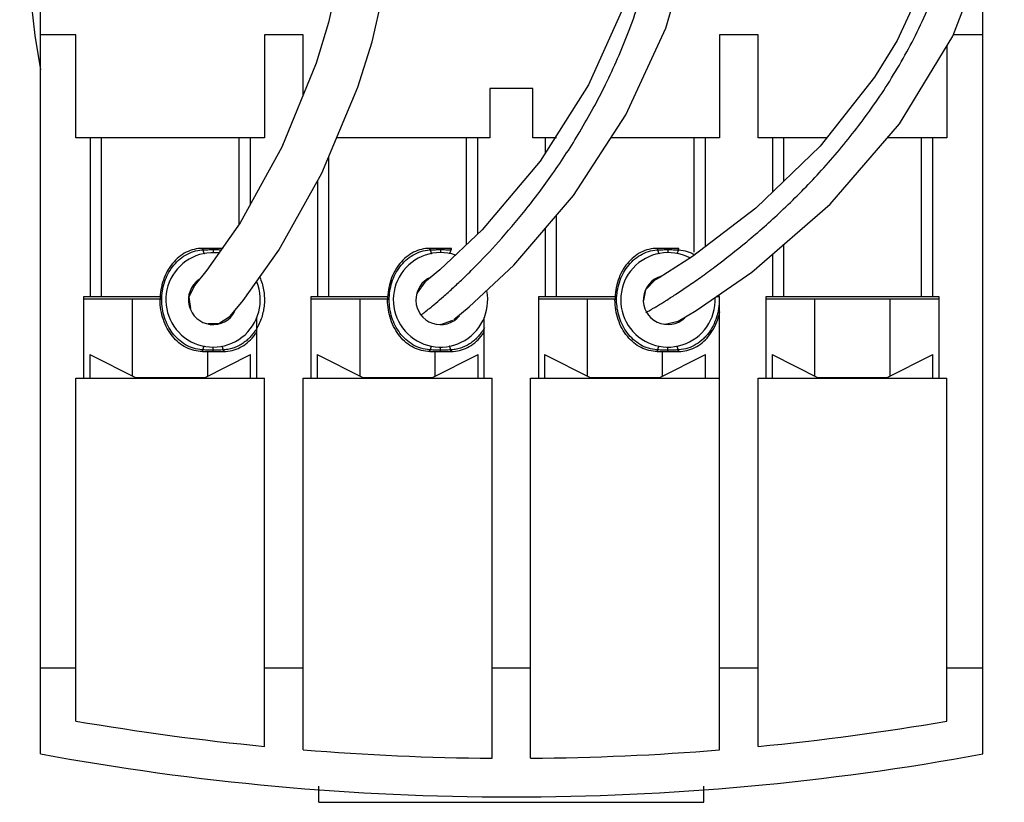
# Model space of a CAD drawing. Header units: millimetres. Extents: x 27 to 73, y 11 to 132.
# Tile 1 of 4: x 28 to 73, y 11 to 47. Entities that reach past the tile are written whole.
import ezdxf

# ---------------------------------------------------------------- set-up
doc = ezdxf.new("R2010")
doc.units = ezdxf.units.MM
doc.header["$LTSCALE"] = 9.274204
for name, color, linetype in [('00_COMPONENTS_1', 7, 'CONTINUOUS'), ('00_COMPONENTS_13', 7, 'CONTINUOUS'), ('00_COMPONENTS_2', 7, 'CONTINUOUS'), ('00_COMPONENTS_2_1', 7, 'CONTINUOUS'), ('00_COMPONENTS_3', 7, 'CONTINUOUS'), ('00_COMPONENTS_46', 7, 'CONTINUOUS')]:
    doc.layers.add(name, color=color, linetype=linetype)

msp = doc.modelspace()

# ---------------------------------------------------------------- linework, layer by layer
at = {"layer": '00_COMPONENTS_1', "color": 7, "linetype": 'CONTINUOUS'}
for p, q in [((57.309, 34.966), (57.112, 34.852)), ((57.539, 32.821), (57.603, 32.799)), ((57.603, 32.799), (58.205, 32.943)), ((58.304, 32.999), (58.339, 33.019)), ((58.339, 33.019), (58.346, 33.027))]:
    msp.add_line(p, q, dxfattribs=at)
for points in [[(71.193, 65.015), (71.124, 62.61), (71.253, 57.641), (70.999, 53.313), (70.05, 49.585), (68.416, 46.019), (67.357, 44.31), (64.817, 41.095), (61.816, 38.201), (58.869, 35.954), (57.309, 34.966)], [(58.205, 32.943), (59.042, 33.442), (61.633, 35.232), (65.281, 38.4), (68.515, 42.135), (71.007, 46.213), (72.622, 50.43), (73.403, 55.09), (73.377, 60.322)], [(57.112, 34.852), (56.685, 34.409), (56.58, 33.915)]]:
    msp.add_lwpolyline(points, dxfattribs=at)
msp.add_open_spline([(56.706, 33.352), (56.713, 33.356), (56.735, 33.368), (56.781, 33.394), (56.855, 33.436), (56.956, 33.495), (57.085, 33.571), (57.307, 33.704), (57.642, 33.91), (58.107, 34.208), (58.651, 34.57), (59.263, 34.997), (60.198, 35.68), (61.474, 36.687), (63.075, 38.1), (64.733, 39.764), (66.376, 41.678), (67.932, 43.844), (69.327, 46.265), (70.28, 48.475), (70.89, 50.361), (71.264, 51.854), (71.539, 53.407), (71.677, 54.739), (71.73, 55.829), (71.754, 56.939), (71.735, 58.336), (71.676, 60.009), (71.62, 61.669), (71.602, 63.295), (71.639, 64.367), (71.677, 64.892)], degree=3, knots=[0, 0, 0, 0, 0.000628, 0.002018, 0.004294, 0.007454, 0.011464, 0.016291, 0.028273, 0.043172, 0.060766, 0.080843, 0.103198, 0.153977, 0.211672, 0.275002, 0.342889, 0.414516, 0.489395, 0.567412, 0.607695, 0.648907, 0.691154, 0.734557, 0.756668, 0.778969, 0.823941, 0.869051, 0.913783, 0.957595, 1, 1, 1, 1], dxfattribs=at)
at = {"layer": '00_COMPONENTS_13', "color": 7, "linetype": 'CONTINUOUS'}
for p, q in [((28.475, 12.79), (28.475, 52.786)), ((72.4, 12.786), (72.4, 49.85)), ((30.125, 46.286), (28.475, 46.286)), ((30.125, 41.486), (30.125, 46.286)), ((40.725, 46.286), (38.925, 46.286)), ((38.925, 46.286), (38.925, 41.486)), ((40.725, 43.483), (40.725, 46.286)), ((61.925, 46.286), (60.125, 46.286)), ((60.125, 46.286), (60.125, 41.486)), ((61.925, 41.486), (61.925, 46.286)), ((72.4, 46.286), (71.035, 46.286)), ((70.725, 45.751), (70.725, 41.486)), ((51.425, 43.786), (49.425, 43.786)), ((49.425, 43.786), (49.425, 41.486)), ((51.425, 41.486), (51.425, 43.786)), ((38.925, 41.486), (30.125, 41.486)), ((30.795, 41.486), (30.795, 34.086)), ((31.324, 34.086), (31.324, 41.486)), ((37.726, 41.486), (37.726, 37.439)), ((38.255, 41.486), (38.255, 38.373)), ((49.425, 41.486), (42.282, 41.486)), ((48.326, 41.486), (48.326, 36.495)), ((48.855, 41.486), (48.855, 36.995)), ((52.524, 41.486), (51.425, 41.486)), ((51.995, 41.486), (51.995, 40.761)), ((60.125, 41.486), (55.065, 41.486)), ((58.926, 41.486), (58.926, 36.164)), ((59.455, 41.486), (59.455, 36.4)), ((65.126, 41.486), (61.925, 41.486)), ((62.595, 41.486), (62.595, 38.952)), ((63.124, 39.462), (63.124, 41.486)), ((70.725, 41.486), (67.952, 41.486)), ((69.526, 41.486), (69.526, 34.086)), ((70.055, 41.486), (70.055, 34.086)), ((41.924, 34.086), (41.924, 40.632)), ((41.395, 39.486), (41.395, 34.086)), ((52.524, 34.086), (52.524, 37.873)), ((51.995, 37.254), (51.995, 34.086)), ((63.124, 34.086), (63.124, 36.527)), ((62.595, 36.067), (62.595, 34.086)), ((30.5, 34.086), (34.056, 34.086)), ((30.5, 30.286), (30.5, 34.086)), ((30.5, 33.986), (34.056, 33.986)), ((32.775, 30.384), (32.775, 33.986)), ((41.1, 34.086), (44.656, 34.086)), ((41.1, 30.286), (41.1, 34.086)), ((41.1, 33.986), (44.656, 33.986)), ((43.375, 30.384), (43.375, 33.986)), ((51.7, 34.086), (55.256, 34.086)), ((51.7, 30.286), (51.7, 34.086)), ((51.7, 33.986), (55.256, 33.986)), ((53.975, 30.384), (53.975, 33.986)), ((59.974, 34.086), (60.125, 34.086)), ((60.124, 12.975), (60.125, 34.086)), ((62.3, 34.086), (70.35, 34.086)), ((62.3, 30.286), (62.3, 34.086)), ((62.3, 33.986), (70.35, 33.986)), ((64.575, 30.384), (64.575, 33.986)), ((68.075, 30.384), (68.075, 33.986)), ((70.35, 34.086), (70.35, 30.286)), ((38.55, 33.123), (38.55, 30.286)), ((49.15, 33.123), (49.15, 30.286)), ((30.775, 31.386), (32.932, 30.306)), ((30.775, 31.386), (30.775, 30.286)), ((36.118, 30.306), (38.275, 31.386)), ((36.275, 30.384), (36.275, 31.536)), ((38.275, 30.286), (38.275, 31.386)), ((41.375, 31.386), (43.532, 30.306)), ((41.375, 31.386), (41.375, 30.286)), ((46.718, 30.306), (48.875, 31.386)), ((46.875, 30.384), (46.875, 31.536)), ((48.875, 30.286), (48.875, 31.386)), ((51.975, 31.386), (54.132, 30.306)), ((51.975, 31.386), (51.975, 30.286)), ((57.318, 30.306), (59.475, 31.386)), ((57.475, 30.384), (57.475, 31.536)), ((59.475, 30.286), (59.475, 31.386)), ((62.575, 31.386), (64.732, 30.306)), ((62.575, 31.386), (62.575, 30.286)), ((67.918, 30.306), (70.075, 31.386)), ((70.075, 30.286), (70.075, 31.386)), ((36.118, 30.306), (32.932, 30.306)), ((46.718, 30.306), (43.532, 30.306)), ((57.318, 30.306), (54.132, 30.306)), ((67.918, 30.306), (64.732, 30.306)), ((30.125, 30.286), (38.925, 30.286)), ((30.125, 14.322), (30.125, 30.286)), ((38.925, 13.14), (38.925, 30.286)), ((40.726, 30.286), (49.526, 30.286)), ((40.726, 12.979), (40.726, 30.286)), ((49.526, 12.587), (49.526, 30.286)), ((51.324, 30.286), (60.125, 30.286)), ((51.324, 12.587), (51.324, 30.286)), ((61.925, 30.286), (70.725, 30.286)), ((61.925, 13.135), (61.925, 30.286)), ((70.725, 14.314), (70.725, 30.286)), ((30.125, 16.786), (28.475, 16.786)), ((40.726, 16.786), (38.925, 16.786)), ((51.324, 16.786), (49.526, 16.786)), ((61.925, 16.786), (60.124, 16.786)), ((72.4, 16.786), (70.725, 16.786)), ((41.45, 10.536), (41.45, 11.286)), ((59.4, 10.536), (59.4, 11.286)), ((41.45, 10.536), (59.4, 10.536))]:
    msp.add_line(p, q, dxfattribs=at)
for centre, radius, start, end in [((50.449, 132.233), 119.65, 260.22022, 264.473), ((50.449, 132.233), 119.65, 275.5038, 279.7564), ((50.449, 132.233), 119.65, 265.33892, 269.55804), ((50.449, 132.233), 119.65, 270.41884, 274.63811), ((50.45, 132.236), 121.45, 259.57556, 280.41245)]:
    msp.add_arc(centre, radius, start, end, dxfattribs=at)
at = {"layer": '00_COMPONENTS_2', "color": 7, "linetype": 'CONTINUOUS'}
for p, q in [((47.096, 35.332), (46.395, 34.762)), ((46.422, 34.782), (46.395, 34.762)), ((47.128, 32.798), (47.139, 32.796)), ((47.139, 32.796), (47.7, 32.991))]:
    msp.add_line(p, q, dxfattribs=at)
for points in [[(57.192, 64.572), (57.187, 60.054), (57.203, 55.211), (56.685, 51.189), (55.621, 47.502), (54.015, 43.951), (51.767, 40.401), (49.065, 37.194), (47.096, 35.332)], [(47.747, 33.026), (48.462, 33.605), (50.546, 35.56), (53.321, 38.804), (55.758, 42.553), (57.628, 46.589), (58.827, 50.689), (59.407, 55.245), (59.377, 60.402)], [(46.395, 34.762), (46.038, 34.272), (46.036, 34.238)]]:
    msp.add_lwpolyline(points, dxfattribs=at)
msp.add_open_spline([(46.206, 33.219), (46.211, 33.223), (46.228, 33.236), (46.264, 33.264), (46.321, 33.308), (46.44, 33.402), (46.637, 33.561), (46.928, 33.804), (47.287, 34.115), (47.707, 34.491), (48.179, 34.934), (48.903, 35.644), (49.892, 36.688), (51.128, 38.143), (52.409, 39.849), (53.676, 41.803), (54.874, 44.005), (55.754, 46.015), (56.37, 47.743), (56.785, 49.119), (57.137, 50.555), (57.42, 52.05), (57.591, 53.334), (57.685, 54.388), (57.734, 55.195), (57.762, 56.011), (57.775, 57.107), (57.758, 58.48), (57.71, 60.12), (57.667, 61.74), (57.654, 63.323), (57.684, 64.363), (57.713, 64.873)], degree=3, knots=[0, 0, 0, 0, 0.000577, 0.001832, 0.003877, 0.006716, 0.014668, 0.025493, 0.039013, 0.055059, 0.07347, 0.09409, 0.141379, 0.195856, 0.256589, 0.322813, 0.393971, 0.469748, 0.509348, 0.550095, 0.592025, 0.635164, 0.679559, 0.702249, 0.725228, 0.748427, 0.771745, 0.818564, 0.865288, 0.911439, 0.956504, 1, 1, 1, 1], dxfattribs=at)
at = {"layer": '00_COMPONENTS_2_1', "color": 7, "linetype": 'CONTINUOUS'}
for p, q in [((36.999, 36.336), (36.025, 36.336)), ((36.525, 36.329), (36.525, 36.336)), ((36.525, 36.336), (36.525, 36.136)), ((47.625, 36.336), (46.625, 36.336)), ((47.125, 36.329), (47.125, 36.336)), ((47.125, 36.336), (47.125, 36.136)), ((58.225, 36.336), (57.225, 36.336)), ((57.725, 36.329), (57.725, 36.336)), ((57.725, 36.336), (57.725, 36.136)), ((36.525, 31.536), (36.525, 31.736)), ((47.125, 31.536), (47.125, 31.736)), ((57.725, 31.536), (57.725, 31.736)), ((36.025, 31.536), (37.025, 31.536)), ((36.525, 31.542), (36.525, 31.536)), ((46.625, 31.536), (47.625, 31.536)), ((47.125, 31.542), (47.125, 31.536)), ((57.225, 31.536), (58.225, 31.536)), ((57.725, 31.542), (57.725, 31.536))]:
    msp.add_line(p, q, dxfattribs=at)
for centre, radius, start, end in [((36.481, 29.515), 6.764, 93.7033, 93.9476), ((47.081, 29.515), 6.764, 93.7033, 93.9476), ((47.17, 29.538), 6.741, 86.0487, 86.2934), ((57.681, 29.515), 6.764, 93.7033, 93.9476), ((57.77, 29.538), 6.741, 86.0487, 86.2934), ((36.525, 33.936), 2.2, 83.188, 22.582), ((47.125, 33.936), 2.2, 71.48, 11.0432), ((57.725, 33.936), 2.2, 62.5153, 2.7492), ((36.525, 33.936), 1.15, 124.5176, 332.5438), ((47.125, 33.936), 1.15, 112.6766, 319.7282), ((57.725, 33.936), 1.15, 105.446, 313.4744), ((57.421, 33.936), 2.696, 3.1911, 5.0668), ((36.48, 38.333), 6.741, 266.0487, 266.2934), ((36.569, 38.356), 6.764, 273.7033, 273.9476), ((47.08, 38.333), 6.741, 266.0487, 266.2934), ((47.169, 38.356), 6.764, 273.7033, 273.9476), ((57.68, 38.333), 6.741, 266.0487, 266.2934), ((57.769, 38.356), 6.764, 273.7033, 273.9476)]:
    msp.add_arc(centre, radius, start, end, dxfattribs=at)
for points in [[(36.025, 36.336), (35.896, 36.336), (35.638, 36.305), (35.267, 36.167), (34.924, 35.944), (34.624, 35.644), (34.377, 35.278), (34.194, 34.86), (34.081, 34.407), (34.056, 34.093), (34.056, 33.936)], [(46.625, 36.336), (46.496, 36.336), (46.238, 36.305), (45.867, 36.167), (45.524, 35.944), (45.224, 35.644), (44.977, 35.278), (44.794, 34.86), (44.681, 34.407), (44.656, 34.093), (44.656, 33.936)], [(57.225, 36.336), (57.096, 36.336), (56.838, 36.305), (56.467, 36.167), (56.124, 35.944), (55.824, 35.644), (55.577, 35.278), (55.394, 34.86), (55.281, 34.407), (55.256, 34.093), (55.256, 33.936)]]:
    msp.add_open_spline(points, degree=3, dxfattribs=at)
for points, knots in [([(36.015, 31.608), (35.879, 31.617), (35.608, 31.669), (35.232, 31.836), (34.901, 32.081), (34.624, 32.386), (34.406, 32.736), (34.249, 33.119), (34.154, 33.522), (34.122, 33.936), (34.154, 34.349), (34.249, 34.753), (34.406, 35.135), (34.624, 35.486), (34.901, 35.791), (35.232, 36.035), (35.608, 36.203), (35.879, 36.254), (36.015, 36.263)], [0, 0, 0, 0, 0.062393, 0.124453, 0.186559, 0.248885, 0.311449, 0.3742, 0.437062, 0.5, 0.562938, 0.6258, 0.688551, 0.751115, 0.813441, 0.875547, 0.937607, 1, 1, 1, 1]), ([(36.025, 36.336), (36.024, 36.336), (36.024, 36.334), (36.023, 36.333), (36.022, 36.329), (36.021, 36.324), (36.019, 36.316), (36.018, 36.305), (36.017, 36.287), (36.016, 36.273), (36.015, 36.263)], [0, 0, 0, 0, 0.025311, 0.0482, 0.078711, 0.163027, 0.278409, 0.423821, 0.595529, 1, 1, 1, 1]), ([(36.051, 36.336), (36.051, 36.336), (36.051, 36.335), (36.05, 36.334), (36.049, 36.33), (36.048, 36.324), (36.047, 36.316), (36.046, 36.306), (36.045, 36.294), (36.045, 36.28), (36.044, 36.27), (36.044, 36.265)], [0, 0, 0, 0, 0.008405, 0.022766, 0.073956, 0.156298, 0.269396, 0.412089, 0.583015, 0.779925, 1, 1, 1, 1]), ([(36.044, 36.265), (36.084, 36.267), (36.164, 36.271), (36.284, 36.275), (36.405, 36.278), (36.485, 36.278), (36.525, 36.278)], [0, 0, 0, 0, 0.25, 0.500002, 0.75, 1, 1, 1, 1]), ([(36.044, 36.265), (36.047, 36.252), (36.055, 36.228), (36.066, 36.194), (36.076, 36.164), (36.086, 36.14), (36.094, 36.123), (36.1, 36.113), (36.104, 36.107), (36.108, 36.102), (36.111, 36.099), (36.114, 36.098), (36.117, 36.097), (36.118, 36.098)], [0, 0, 0, 0, 0.212838, 0.405662, 0.574369, 0.715957, 0.82823, 0.873249, 0.91094, 0.941543, 0.965689, 0.984501, 1, 1, 1, 1]), ([(36.525, 36.278), (36.588, 36.278), (36.715, 36.277), (36.842, 36.273), (36.905, 36.27)], [0, 0, 0, 0, 0.499998, 1, 1, 1, 1]), ([(46.615, 31.608), (46.479, 31.617), (46.208, 31.669), (45.832, 31.836), (45.501, 32.081), (45.224, 32.386), (45.006, 32.736), (44.849, 33.119), (44.754, 33.522), (44.722, 33.936), (44.754, 34.349), (44.849, 34.753), (45.006, 35.135), (45.224, 35.486), (45.501, 35.791), (45.832, 36.035), (46.208, 36.203), (46.479, 36.254), (46.615, 36.263)], [0, 0, 0, 0, 0.062393, 0.124453, 0.186559, 0.248885, 0.311449, 0.3742, 0.437062, 0.5, 0.562938, 0.6258, 0.688551, 0.751115, 0.813441, 0.875547, 0.937607, 1, 1, 1, 1]), ([(46.625, 36.336), (46.624, 36.336), (46.624, 36.334), (46.623, 36.333), (46.622, 36.329), (46.621, 36.324), (46.619, 36.316), (46.618, 36.305), (46.617, 36.287), (46.616, 36.273), (46.615, 36.263)], [0, 0, 0, 0, 0.025311, 0.0482, 0.078711, 0.163027, 0.278409, 0.423821, 0.595529, 1, 1, 1, 1]), ([(46.651, 36.336), (46.651, 36.336), (46.651, 36.335), (46.65, 36.334), (46.649, 36.33), (46.648, 36.324), (46.647, 36.316), (46.646, 36.306), (46.645, 36.294), (46.645, 36.28), (46.644, 36.27), (46.644, 36.265)], [0, 0, 0, 0, 0.008405, 0.022766, 0.073956, 0.156298, 0.269396, 0.412089, 0.583015, 0.779925, 1, 1, 1, 1]), ([(46.644, 36.265), (46.684, 36.267), (46.764, 36.271), (46.884, 36.275), (47.005, 36.278), (47.085, 36.278), (47.125, 36.278)], [0, 0, 0, 0, 0.25, 0.500002, 0.75, 1, 1, 1, 1]), ([(46.644, 36.265), (46.647, 36.252), (46.655, 36.228), (46.666, 36.194), (46.676, 36.164), (46.686, 36.14), (46.694, 36.123), (46.7, 36.113), (46.704, 36.107), (46.708, 36.102), (46.711, 36.099), (46.714, 36.098), (46.717, 36.097), (46.718, 36.098)], [0, 0, 0, 0, 0.212838, 0.405662, 0.574369, 0.715957, 0.82823, 0.873249, 0.91094, 0.941543, 0.965689, 0.984501, 1, 1, 1, 1]), ([(47.125, 36.278), (47.165, 36.278), (47.245, 36.278), (47.366, 36.275), (47.486, 36.271), (47.566, 36.267), (47.606, 36.265)], [0, 0, 0, 0, 0.25, 0.499998, 0.75, 1, 1, 1, 1]), ([(47.606, 36.265), (47.603, 36.253), (47.595, 36.229), (47.585, 36.195), (47.574, 36.165), (47.564, 36.141), (47.556, 36.124), (47.55, 36.113), (47.546, 36.107), (47.542, 36.103), (47.539, 36.099), (47.536, 36.098), (47.533, 36.097), (47.532, 36.098)], [0, 0, 0, 0, 0.209274, 0.40019, 0.568491, 0.710818, 0.824537, 0.870383, 0.908881, 0.940209, 0.964948, 0.984194, 1, 1, 1, 1]), ([(47.599, 36.336), (47.599, 36.336), (47.599, 36.335), (47.6, 36.334), (47.601, 36.33), (47.602, 36.324), (47.603, 36.316), (47.604, 36.306), (47.605, 36.294), (47.605, 36.28), (47.606, 36.27), (47.606, 36.265)], [0, 0, 0, 0, 0.008744, 0.023277, 0.074596, 0.156946, 0.269986, 0.412577, 0.583366, 0.780111, 1, 1, 1, 1]), ([(47.635, 36.263), (47.634, 36.273), (47.633, 36.287), (47.632, 36.305), (47.631, 36.316), (47.629, 36.324), (47.628, 36.329), (47.627, 36.333), (47.626, 36.334), (47.626, 36.336), (47.625, 36.336)], [0, 0, 0, 0, 0.40447, 0.576177, 0.72159, 0.836971, 0.921287, 0.951798, 0.974688, 1, 1, 1, 1]), ([(57.215, 31.608), (57.079, 31.617), (56.808, 31.669), (56.432, 31.836), (56.101, 32.081), (55.824, 32.386), (55.606, 32.736), (55.449, 33.119), (55.354, 33.522), (55.322, 33.936), (55.354, 34.349), (55.449, 34.753), (55.606, 35.135), (55.824, 35.486), (56.101, 35.791), (56.432, 36.035), (56.808, 36.203), (57.079, 36.254), (57.215, 36.263)], [0, 0, 0, 0, 0.062393, 0.124453, 0.186559, 0.248885, 0.311449, 0.3742, 0.437062, 0.5, 0.562938, 0.6258, 0.688551, 0.751115, 0.813441, 0.875547, 0.937607, 1, 1, 1, 1]), ([(57.225, 36.336), (57.224, 36.336), (57.224, 36.334), (57.223, 36.333), (57.222, 36.329), (57.221, 36.324), (57.219, 36.316), (57.218, 36.305), (57.217, 36.287), (57.216, 36.273), (57.215, 36.263)], [0, 0, 0, 0, 0.025311, 0.0482, 0.078711, 0.163027, 0.278409, 0.423821, 0.595529, 1, 1, 1, 1]), ([(57.251, 36.336), (57.251, 36.336), (57.251, 36.335), (57.25, 36.334), (57.249, 36.33), (57.248, 36.324), (57.247, 36.316), (57.246, 36.306), (57.245, 36.294), (57.245, 36.28), (57.244, 36.27), (57.244, 36.265)], [0, 0, 0, 0, 0.008405, 0.022766, 0.073956, 0.156298, 0.269396, 0.412089, 0.583015, 0.779925, 1, 1, 1, 1]), ([(57.244, 36.265), (57.284, 36.267), (57.364, 36.271), (57.484, 36.275), (57.605, 36.278), (57.685, 36.278), (57.725, 36.278)], [0, 0, 0, 0, 0.25, 0.500002, 0.75, 1, 1, 1, 1]), ([(57.244, 36.265), (57.247, 36.252), (57.255, 36.228), (57.266, 36.194), (57.276, 36.164), (57.286, 36.14), (57.294, 36.123), (57.3, 36.113), (57.304, 36.107), (57.308, 36.102), (57.311, 36.099), (57.314, 36.098), (57.317, 36.097), (57.318, 36.098)], [0, 0, 0, 0, 0.212838, 0.405662, 0.574369, 0.715957, 0.82823, 0.873249, 0.91094, 0.941543, 0.965689, 0.984501, 1, 1, 1, 1]), ([(57.725, 36.278), (57.765, 36.278), (57.845, 36.278), (57.966, 36.275), (58.086, 36.271), (58.166, 36.267), (58.206, 36.265)], [0, 0, 0, 0, 0.25, 0.499998, 0.75, 1, 1, 1, 1]), ([(58.206, 36.265), (58.203, 36.253), (58.195, 36.229), (58.185, 36.195), (58.174, 36.165), (58.164, 36.141), (58.156, 36.124), (58.15, 36.113), (58.146, 36.107), (58.142, 36.103), (58.139, 36.099), (58.136, 36.098), (58.133, 36.097), (58.132, 36.098)], [0, 0, 0, 0, 0.209274, 0.40019, 0.568491, 0.710818, 0.824537, 0.870383, 0.908881, 0.940209, 0.964948, 0.984194, 1, 1, 1, 1]), ([(58.199, 36.336), (58.199, 36.336), (58.199, 36.335), (58.2, 36.334), (58.201, 36.33), (58.202, 36.324), (58.203, 36.316), (58.204, 36.306), (58.205, 36.294), (58.205, 36.28), (58.206, 36.27), (58.206, 36.265)], [0, 0, 0, 0, 0.008744, 0.023277, 0.074596, 0.156946, 0.269986, 0.412577, 0.583366, 0.780111, 1, 1, 1, 1]), ([(58.235, 36.263), (58.234, 36.273), (58.233, 36.287), (58.232, 36.305), (58.231, 36.316), (58.229, 36.324), (58.228, 36.329), (58.227, 36.333), (58.226, 36.334), (58.226, 36.336), (58.225, 36.336)], [0, 0, 0, 0, 0.40447, 0.576177, 0.72159, 0.836971, 0.921287, 0.951798, 0.974688, 1, 1, 1, 1]), ([(58.235, 36.263), (58.364, 36.254), (58.558, 36.219), (58.802, 36.131), (58.918, 36.074), (58.974, 36.043)], [0, 0, 0, 0, 0.500978, 0.750683, 1, 1, 1, 1]), ([(38.7, 34.99), (38.741, 34.897), (38.811, 34.705), (38.882, 34.406), (38.918, 34.102), (38.919, 33.795), (38.886, 33.49), (38.818, 33.191), (38.716, 32.902), (38.625, 32.719), (38.574, 32.631)], [0, 0, 0, 0, 0.124878, 0.2499, 0.375047, 0.500246, 0.6254, 0.750435, 0.875326, 1, 1, 1, 1]), ([(60.113, 34.086), (60.117, 34.014), (60.119, 33.87), (60.105, 33.654), (60.074, 33.439), (60.01, 33.159), (59.886, 32.82), (59.706, 32.507), (59.53, 32.281), (59.334, 32.074), (59.051, 31.854), (58.66, 31.673), (58.377, 31.618), (58.235, 31.608)], [0, 0, 0, 0, 0.062963, 0.125918, 0.188844, 0.251722, 0.377211, 0.502347, 0.564807, 0.627141, 0.751311, 0.875326, 1, 1, 1, 1]), ([(36.025, 31.536), (35.896, 31.536), (35.638, 31.567), (35.267, 31.704), (34.924, 31.927), (34.624, 32.228), (34.377, 32.594), (34.194, 33.011), (34.081, 33.464), (34.056, 33.779), (34.056, 33.936)], [0, 0, 0, 0, 0.125, 0.25, 0.375, 0.5, 0.625, 0.75, 0.875, 1, 1, 1, 1]), ([(46.625, 31.536), (46.496, 31.536), (46.238, 31.567), (45.867, 31.704), (45.524, 31.927), (45.224, 32.228), (44.977, 32.594), (44.794, 33.011), (44.681, 33.464), (44.656, 33.779), (44.656, 33.936)], [0, 0, 0, 0, 0.125, 0.25, 0.375, 0.5, 0.625, 0.75, 0.875, 1, 1, 1, 1]), ([(57.225, 31.536), (57.096, 31.536), (56.838, 31.567), (56.467, 31.704), (56.124, 31.927), (55.824, 32.228), (55.577, 32.594), (55.394, 33.011), (55.281, 33.464), (55.256, 33.779), (55.256, 33.936)], [0, 0, 0, 0, 0.125, 0.25, 0.375, 0.5, 0.625, 0.75, 0.875, 1, 1, 1, 1]), ([(58.225, 31.536), (58.354, 31.536), (58.612, 31.567), (58.983, 31.704), (59.326, 31.927), (59.626, 32.228), (59.873, 32.594), (60.044, 32.984), (60.116, 33.254), (60.14, 33.376)], [0, 0, 0, 0, 0.147034, 0.294067, 0.441101, 0.588134, 0.735168, 0.882201, 1, 1, 1, 1]), ([(38.574, 32.631), (38.534, 32.562), (38.446, 32.427), (38.294, 32.239), (38.123, 32.07), (37.933, 31.921), (37.727, 31.798), (37.507, 31.701), (37.275, 31.636), (37.115, 31.614), (37.035, 31.608)], [0, 0, 0, 0, 0.125509, 0.250752, 0.375711, 0.500434, 0.624976, 0.749564, 0.874551, 1, 1, 1, 1]), ([(49.174, 32.631), (49.134, 32.562), (49.046, 32.427), (48.894, 32.239), (48.723, 32.07), (48.533, 31.921), (48.327, 31.798), (48.107, 31.701), (47.875, 31.636), (47.715, 31.614), (47.635, 31.608)], [0, 0, 0, 0, 0.125509, 0.250752, 0.375711, 0.500434, 0.624976, 0.749564, 0.874551, 1, 1, 1, 1]), ([(37.025, 31.536), (37.154, 31.536), (37.412, 31.567), (37.783, 31.704), (38.126, 31.927), (38.383, 32.184), (38.518, 32.368), (38.563, 32.437)], [0, 0, 0, 0, 0.218997, 0.437994, 0.656991, 0.875988, 1, 1, 1, 1]), ([(47.625, 31.536), (47.754, 31.536), (48.012, 31.567), (48.383, 31.704), (48.726, 31.927), (48.983, 32.184), (49.118, 32.368), (49.163, 32.437)], [0, 0, 0, 0, 0.218997, 0.437994, 0.656991, 0.875988, 1, 1, 1, 1]), ([(36.044, 31.606), (36.047, 31.619), (36.054, 31.643), (36.065, 31.676), (36.076, 31.706), (36.086, 31.73), (36.094, 31.747), (36.1, 31.758), (36.104, 31.764), (36.107, 31.769), (36.111, 31.772), (36.114, 31.774), (36.117, 31.774), (36.118, 31.774)], [0, 0, 0, 0, 0.209274, 0.40019, 0.568491, 0.710818, 0.824537, 0.870383, 0.908881, 0.940209, 0.964948, 0.984194, 1, 1, 1, 1]), ([(37.006, 31.606), (37.002, 31.619), (36.995, 31.643), (36.984, 31.677), (36.974, 31.707), (36.964, 31.731), (36.956, 31.748), (36.95, 31.759), (36.946, 31.765), (36.942, 31.769), (36.939, 31.772), (36.936, 31.774), (36.933, 31.774), (36.932, 31.774)], [0, 0, 0, 0, 0.212838, 0.405662, 0.574369, 0.715957, 0.82823, 0.873249, 0.91094, 0.941543, 0.965689, 0.984501, 1, 1, 1, 1]), ([(46.644, 31.606), (46.647, 31.619), (46.654, 31.643), (46.665, 31.676), (46.676, 31.706), (46.686, 31.73), (46.694, 31.747), (46.7, 31.758), (46.704, 31.764), (46.707, 31.769), (46.711, 31.772), (46.714, 31.774), (46.717, 31.774), (46.718, 31.774)], [0, 0, 0, 0, 0.209274, 0.40019, 0.568491, 0.710818, 0.824537, 0.870383, 0.908881, 0.940209, 0.964948, 0.984194, 1, 1, 1, 1]), ([(47.606, 31.606), (47.602, 31.619), (47.595, 31.643), (47.584, 31.677), (47.574, 31.707), (47.564, 31.731), (47.556, 31.748), (47.55, 31.759), (47.546, 31.765), (47.542, 31.769), (47.539, 31.772), (47.536, 31.774), (47.533, 31.774), (47.532, 31.774)], [0, 0, 0, 0, 0.212838, 0.405662, 0.574369, 0.715957, 0.82823, 0.873249, 0.91094, 0.941543, 0.965689, 0.984501, 1, 1, 1, 1]), ([(57.244, 31.606), (57.247, 31.619), (57.254, 31.643), (57.265, 31.676), (57.276, 31.706), (57.286, 31.73), (57.294, 31.747), (57.3, 31.758), (57.304, 31.764), (57.307, 31.769), (57.311, 31.772), (57.314, 31.774), (57.317, 31.774), (57.318, 31.774)], [0, 0, 0, 0, 0.209274, 0.40019, 0.568491, 0.710818, 0.824537, 0.870383, 0.908881, 0.940209, 0.964948, 0.984194, 1, 1, 1, 1]), ([(58.206, 31.606), (58.202, 31.619), (58.195, 31.643), (58.184, 31.677), (58.174, 31.707), (58.164, 31.731), (58.156, 31.748), (58.15, 31.759), (58.146, 31.765), (58.142, 31.769), (58.139, 31.772), (58.136, 31.774), (58.133, 31.774), (58.132, 31.774)], [0, 0, 0, 0, 0.212838, 0.405662, 0.574369, 0.715957, 0.82823, 0.873249, 0.91094, 0.941543, 0.965689, 0.984501, 1, 1, 1, 1]), ([(36.015, 31.608), (36.016, 31.598), (36.017, 31.584), (36.018, 31.566), (36.019, 31.556), (36.021, 31.547), (36.022, 31.542), (36.023, 31.539), (36.024, 31.537), (36.024, 31.536), (36.025, 31.536)], [0, 0, 0, 0, 0.40447, 0.576177, 0.72159, 0.836971, 0.921287, 0.951798, 0.974688, 1, 1, 1, 1]), ([(36.525, 31.593), (36.485, 31.593), (36.405, 31.593), (36.284, 31.596), (36.164, 31.6), (36.084, 31.604), (36.044, 31.606)], [0, 0, 0, 0, 0.25, 0.499998, 0.75, 1, 1, 1, 1]), ([(36.051, 31.536), (36.051, 31.536), (36.051, 31.536), (36.05, 31.538), (36.049, 31.541), (36.048, 31.547), (36.047, 31.555), (36.046, 31.565), (36.045, 31.577), (36.045, 31.591), (36.044, 31.601), (36.044, 31.606)], [0, 0, 0, 0, 0.008744, 0.023277, 0.074596, 0.156946, 0.269986, 0.412577, 0.583366, 0.780111, 1, 1, 1, 1]), ([(37.006, 31.606), (36.966, 31.604), (36.886, 31.6), (36.766, 31.596), (36.645, 31.593), (36.565, 31.593), (36.525, 31.593)], [0, 0, 0, 0, 0.25, 0.500002, 0.75, 1, 1, 1, 1]), ([(36.999, 31.536), (36.999, 31.536), (36.999, 31.536), (37, 31.538), (37.001, 31.541), (37.002, 31.547), (37.003, 31.555), (37.004, 31.565), (37.005, 31.577), (37.005, 31.591), (37.006, 31.601), (37.006, 31.606)], [0, 0, 0, 0, 0.008405, 0.022766, 0.073956, 0.156298, 0.269396, 0.412089, 0.583015, 0.779925, 1, 1, 1, 1]), ([(37.025, 31.536), (37.026, 31.536), (37.026, 31.537), (37.027, 31.539), (37.028, 31.542), (37.029, 31.547), (37.031, 31.556), (37.032, 31.566), (37.033, 31.584), (37.034, 31.598), (37.035, 31.608)], [0, 0, 0, 0, 0.025311, 0.0482, 0.078711, 0.163027, 0.278409, 0.423821, 0.595529, 1, 1, 1, 1]), ([(46.615, 31.608), (46.616, 31.598), (46.617, 31.584), (46.618, 31.566), (46.619, 31.556), (46.621, 31.547), (46.622, 31.542), (46.623, 31.539), (46.624, 31.537), (46.624, 31.536), (46.625, 31.536)], [0, 0, 0, 0, 0.40447, 0.576177, 0.72159, 0.836971, 0.921287, 0.951798, 0.974688, 1, 1, 1, 1]), ([(47.125, 31.593), (47.085, 31.593), (47.005, 31.593), (46.884, 31.596), (46.764, 31.6), (46.684, 31.604), (46.644, 31.606)], [0, 0, 0, 0, 0.25, 0.499998, 0.75, 1, 1, 1, 1]), ([(46.651, 31.536), (46.651, 31.536), (46.651, 31.536), (46.65, 31.538), (46.649, 31.541), (46.648, 31.547), (46.647, 31.555), (46.646, 31.565), (46.645, 31.577), (46.645, 31.591), (46.644, 31.601), (46.644, 31.606)], [0, 0, 0, 0, 0.008744, 0.023277, 0.074596, 0.156946, 0.269986, 0.412577, 0.583366, 0.780111, 1, 1, 1, 1]), ([(47.606, 31.606), (47.566, 31.604), (47.486, 31.6), (47.366, 31.596), (47.245, 31.593), (47.165, 31.593), (47.125, 31.593)], [0, 0, 0, 0, 0.25, 0.500002, 0.75, 1, 1, 1, 1]), ([(47.599, 31.536), (47.599, 31.536), (47.599, 31.536), (47.6, 31.538), (47.601, 31.541), (47.602, 31.547), (47.603, 31.555), (47.604, 31.565), (47.605, 31.577), (47.605, 31.591), (47.606, 31.601), (47.606, 31.606)], [0, 0, 0, 0, 0.008405, 0.022766, 0.073956, 0.156298, 0.269396, 0.412089, 0.583015, 0.779925, 1, 1, 1, 1]), ([(47.625, 31.536), (47.626, 31.536), (47.626, 31.537), (47.627, 31.539), (47.628, 31.542), (47.629, 31.547), (47.631, 31.556), (47.632, 31.566), (47.633, 31.584), (47.634, 31.598), (47.635, 31.608)], [0, 0, 0, 0, 0.025311, 0.0482, 0.078711, 0.163027, 0.278409, 0.423821, 0.595529, 1, 1, 1, 1]), ([(57.215, 31.608), (57.216, 31.598), (57.217, 31.584), (57.218, 31.566), (57.219, 31.556), (57.221, 31.547), (57.222, 31.542), (57.223, 31.539), (57.224, 31.537), (57.224, 31.536), (57.225, 31.536)], [0, 0, 0, 0, 0.40447, 0.576177, 0.72159, 0.836971, 0.921287, 0.951798, 0.974688, 1, 1, 1, 1]), ([(57.725, 31.593), (57.685, 31.593), (57.605, 31.593), (57.484, 31.596), (57.364, 31.6), (57.284, 31.604), (57.244, 31.606)], [0, 0, 0, 0, 0.25, 0.499998, 0.75, 1, 1, 1, 1]), ([(57.251, 31.536), (57.251, 31.536), (57.251, 31.536), (57.25, 31.538), (57.249, 31.541), (57.248, 31.547), (57.247, 31.555), (57.246, 31.565), (57.245, 31.577), (57.245, 31.591), (57.244, 31.601), (57.244, 31.606)], [0, 0, 0, 0, 0.008744, 0.023277, 0.074596, 0.156946, 0.269986, 0.412577, 0.583366, 0.780111, 1, 1, 1, 1]), ([(58.206, 31.606), (58.166, 31.604), (58.086, 31.6), (57.966, 31.596), (57.845, 31.593), (57.765, 31.593), (57.725, 31.593)], [0, 0, 0, 0, 0.25, 0.500002, 0.75, 1, 1, 1, 1]), ([(58.199, 31.536), (58.199, 31.536), (58.199, 31.536), (58.2, 31.538), (58.201, 31.541), (58.202, 31.547), (58.203, 31.555), (58.204, 31.565), (58.205, 31.577), (58.205, 31.591), (58.206, 31.601), (58.206, 31.606)], [0, 0, 0, 0, 0.008405, 0.022766, 0.073956, 0.156298, 0.269396, 0.412089, 0.583015, 0.779925, 1, 1, 1, 1]), ([(58.225, 31.536), (58.226, 31.536), (58.226, 31.537), (58.227, 31.539), (58.228, 31.542), (58.229, 31.547), (58.231, 31.556), (58.232, 31.566), (58.233, 31.584), (58.234, 31.598), (58.235, 31.608)], [0, 0, 0, 0, 0.025311, 0.0482, 0.078711, 0.163027, 0.278409, 0.423821, 0.595529, 1, 1, 1, 1])]:
    msp.add_open_spline(points, degree=3, knots=knots, dxfattribs=at)
at = {"layer": '00_COMPONENTS_3', "color": 7, "linetype": 'CONTINUOUS'}
for p, q in [((36.237, 35.318), (35.655, 34.611)), ((35.674, 34.633), (35.655, 34.611)), ((37.318, 33.171), (37.375, 33.237))]:
    msp.add_line(p, q, dxfattribs=at)
for points in [[(43.191, 64.572), (43.191, 59.905), (43.185, 54.842), (42.757, 50.703), (41.91, 46.849), (41.327, 44.96), (39.732, 41.045), (37.784, 37.522), (36.237, 35.318)], [(37.318, 33.171), (37.924, 33.905), (39.587, 36.257), (41.592, 39.837), (43.269, 43.845), (43.943, 45.953), (44.902, 50.189), (45.383, 54.761), (45.386, 60.145)], [(35.655, 34.611), (35.4, 34.061), (35.464, 33.535)], [(36.289, 32.83), (36.799, 32.836), (37.318, 33.171)]]:
    msp.add_lwpolyline(points, dxfattribs=at)
at = {"layer": '00_COMPONENTS_46', "color": 7, "linetype": 'CONTINUOUS'}
msp.add_line((28.219, 46.252), (28.475, 44.654), dxfattribs=at)
msp.add_lwpolyline([(27.51, 64.572), (27.514, 54.768), (27.751, 50.36), (28.219, 46.252)], dxfattribs=at)

doc.saveas('drawing.dxf')
